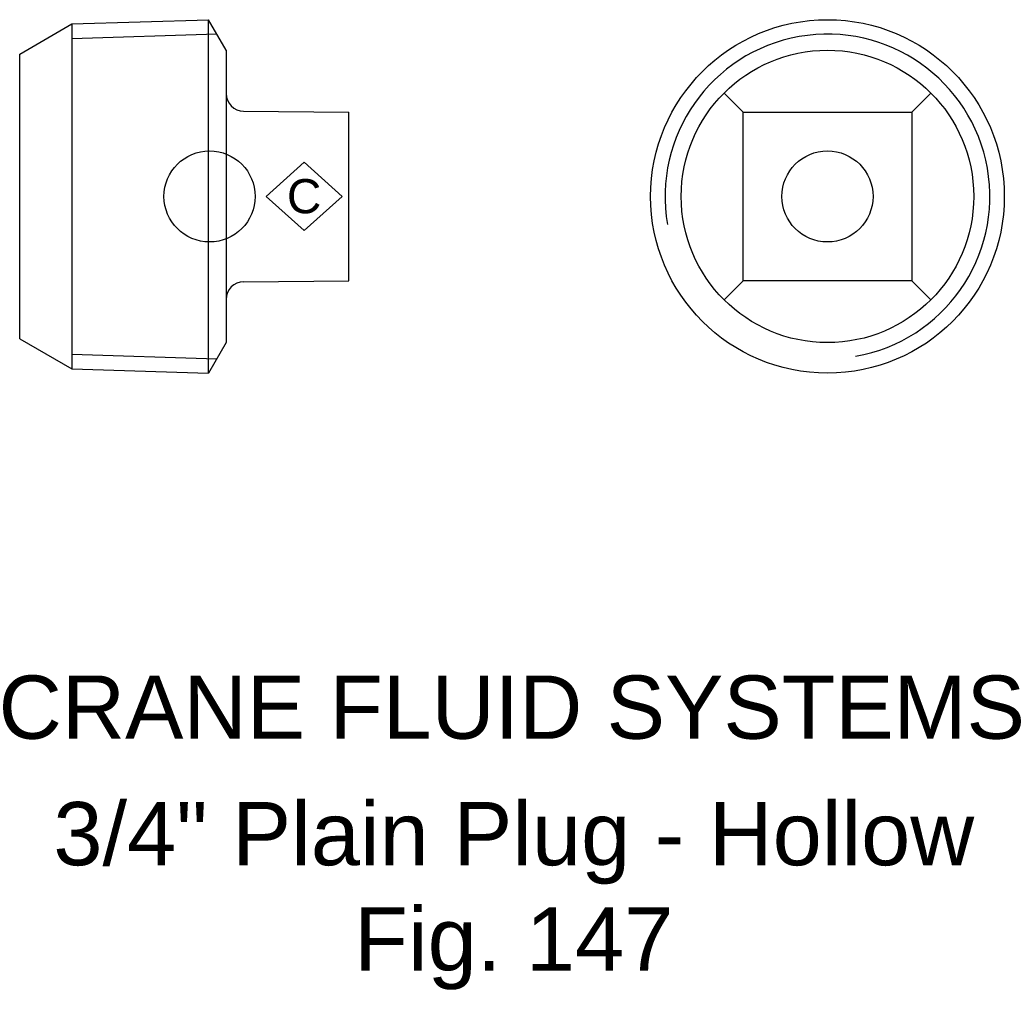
# Model space of a CAD drawing. Extents: x -15 to 62.8, y -62.9 to 14.
import ezdxf

# ---------------------------------------------------------------- set-up
doc = ezdxf.new("R2010")
doc.units = 0
doc.header["$MEASUREMENT"] = 0
doc.layers.get('0').update_dxf_attribs({"linetype": 'CONTINUOUS'})
for name, color, linetype in [('DETAIL', 2, 'CONTINUOUS'), ('ORIGIN', 6, 'CONTINUOUS'), ('SYMBOL', 3, 'CONTINUOUS')]:
    doc.layers.add(name, color=color, linetype=linetype)
doc.layers.add('TEXT', color=7, linetype='CONTINUOUS', lineweight=13)
doc.styles.add('fastrack', font='ARIAL.TTF')

# ---------------------------------------------------------------- blocks, each defined once
blk = doc.blocks.new('C Symbol')
at = {"layer": 'SYMBOL'}
for p, q in [((-10, 0), (0, 9)), ((0, 9), (10, 0)), ((0, -9), (-10, 0)), ((10, 0), (0, -9))]:
    blk.add_line(p, q, dxfattribs=at)
at = {"layer": 'SYMBOL', "insert": (0, 0), "char_height": 9, "attachment_point": 5, "style": 'fastrack'}
blk.add_mtext('C', dxfattribs=at)

msp = doc.modelspace()

# ---------------------------------------------------------------- linework, layer by layer
at = {"layer": 'DETAIL'}
for p, q in [((-15, 11.252), (-10.879, 13.632)), ((-10.879, 13.632), (-0.095, 13.971)), ((-10.879, 13.632), (-10.879, -13.632)), ((-10.879, 13.632), (-10.879, -13.632)), ((-0.095, -13.971), (-0.095, 13.971)), ((1.3, 11.555), (-0.095, 13.971)), ((0.564, 12.829), (-10.879, 12.469)), ((-15, -11.252), (-15, 11.252)), ((1.3, 11.555), (1.3, -11.555)), ((42.078, 6.738), (40.678, 8.138)), ((55.554, 6.738), (56.954, 8.138)), ((2.688, 6.738), (11, 6.665)), ((11, -6.665), (11, 6.665)), ((42.078, 6.738), (42.151, 6.665)), ((42.151, 6.665), (55.481, 6.665)), ((42.151, -6.665), (42.151, 6.665)), ((55.554, 6.738), (55.481, 6.665)), ((55.481, 6.665), (55.481, -6.665)), ((2.688, -6.738), (11, -6.665)), ((40.678, -8.138), (42.078, -6.738)), ((42.078, -6.738), (42.151, -6.665)), ((55.481, -6.665), (42.151, -6.665)), ((55.554, -6.738), (55.481, -6.665)), ((55.554, -6.738), (56.954, -8.138)), ((-15, -11.252), (-10.879, -13.632)), ((1.3, -11.555), (-0.095, -13.971)), ((-10.879, -12.469), (0.564, -12.829)), ((-10.879, -13.632), (-0.095, -13.971))]:
    msp.add_line(p, q, dxfattribs=at)
for radius in [13.971, 11.555]:
    msp.add_circle((48.816, 0), radius, dxfattribs=at)
for centre, radius, start, end in [((48.816, 0), 12.829, 280, 190), ((2.7, 8.138), 1.4, 180, 269.5), ((2.7, -8.138), 1.4, 90.5, 180)]:
    msp.add_arc(centre, radius, start, end, dxfattribs=at)
at = {"layer": 'ORIGIN'}
for centre in [(0, 0), (48.816, 0)]:
    msp.add_circle(centre, 3.6, dxfattribs=at)

# ---------------------------------------------------------------- block references
at = {"xscale": 0.2999999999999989, "yscale": 0.3, "zscale": 0.3}
msp.add_blockref('C Symbol', (7.472, 0), dxfattribs=at)

# ---------------------------------------------------------------- texts
at = {"layer": 'TEXT', "char_height": 5, "attachment_point": 2, "style": 'fastrack'}
for s, insert in [('CRANE FLUID SYSTEMS', (24.03, -37.867)), ('\\A1;3/4" Plain Plug - Hollow\\PFig. 147', (24.03, -47.867))]:
    msp.add_mtext(s, dxfattribs=dict(at, insert=insert))

doc.saveas('drawing.dxf')
